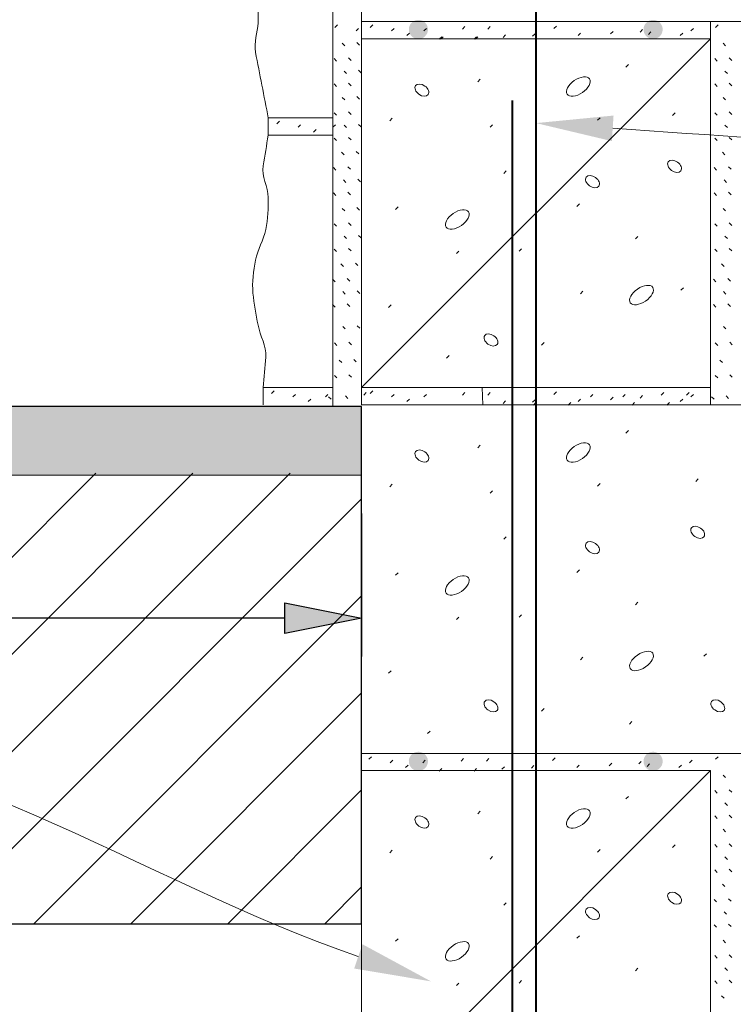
# Paper-space layout '113851WD001' of a CAD drawing. Header units: feet. Extents: x 0 to 187, y 0 to 115.
# Tile 5 of 18: x 13.52 to 14.82, y 11.65 to 13.45. Entities that reach past the tile are written whole.
import ezdxf

# ---------------------------------------------------------------- set-up
doc = ezdxf.new("R2010")
doc.units = ezdxf.units.FT
doc.header["$MEASUREMENT"] = 0
for name, color, linetype in [('C-ANNO-TEXT', 7, 'Continuous'), ('SH_Data', 7, 'Continuous'), ('SH_Text', 7, 'Continuous')]:
    doc.layers.add(name, color=color, linetype=linetype)
doc.styles.add('Straight-Normal', font='font30.shx', dxfattribs={"height": 0.14})
doc.dimstyles.new('Dec-1  Straight', dxfattribs={"dimtxt": 0.14, "dimasz": 0.14, "dimexe": 0.07000000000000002, "dimexo": 0.07000000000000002, "dimgap": 0.07000000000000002, "dimtad": 1, "dimdec": 1, "dimzin": 3, "dimdsep": 46, "dimtxsty": 'Straight-Normal', "dimblk": 'Dim1', "dimcen": 0, "dimclrd": 95, "dimclre": 95, "dimclrt": 256, "dimadec": 1, "dimazin": 3, "dimtfac": 1, "dimtdec": 1, "dimtix": 1, "dimtofl": 0, "dimtmove": 1, "dimatfit": 3, "dimldrblk": 'Dim1', "dimfxl": 1, "dimtolj": 1, "dimtzin": 0, "dimlwd": -1, "dimlwe": -1, "dimarcsym": 0})

# ---------------------------------------------------------------- blocks, each defined once
blk = doc.blocks.new('Dim1')
h = blk.add_hatch(color=4)
h.dxf.hatch_style = 1
h.paths.add_polyline_path([(0, 0), (-1.000000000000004, -0.1999999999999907), (-1.000000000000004, 0.1999999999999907)])
at = {"color": 4}
blk.add_lwpolyline([(0, 0), (-1.000000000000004, -0.1999999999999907), (-1.000000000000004, 0.1999999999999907), (0, 0)], dxfattribs=at)
blk = doc.blocks.new('*D969')
at = {"layer": 'Defpoints', "color": 0, "transparency": 16777216}
for p in [(10.62432899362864, 12.74107008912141), (14.14581736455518, 12.61606620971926), (10.62432899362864, 12.35560718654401)]:
    blk.add_point(p, dxfattribs=at)
at = {"layer": 'SH_Text', "color": 95, "linetype": 'Continuous', "transparency": 16777216}
for p, q in [((10.62432899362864, 12.67107008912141), (10.62432899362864, 12.28560718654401)), ((14.14581736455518, 12.54606620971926), (14.14581736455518, 12.28560718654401)), ((14.00581736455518, 12.35560718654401), (10.76432899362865, 12.35560718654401))]:
    blk.add_line(p, q, dxfattribs=at)
at = {"layer": 'SH_Text', "color": 95, "transparency": 16777216, "xscale": 0.14, "yscale": 0.14, "zscale": 0.14, "rotation": 180}
blk.add_blockref('Dim1', (10.62432899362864, 12.35560718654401), dxfattribs=at)
at = {"layer": 'SH_Text', "color": 95, "transparency": 16777216, "xscale": 0.14, "yscale": 0.14, "zscale": 0.14}
blk.add_blockref('Dim1', (14.14581736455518, 12.35560718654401), dxfattribs=at)
at = {"layer": 'SH_Text', "transparency": 16777216, "insert": (12.38507317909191, 12.50894051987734), "char_height": 0.14, "attachment_point": 5, "style": 'Straight-Normal'}
blk.add_mtext("\\A1;3.5'", dxfattribs=at)

psp = doc.layouts.new('113851WD001')

# ---------------------------------------------------------------- hatches: boundary and pattern name
at = {"layer": 'C-ANNO-TEXT', "transparency": 33554508}
h = psp.add_hatch(color=256, dxfattribs=at)
h.dxf.hatch_style = 1
h.paths.add_polyline_path([(14.14581739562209, 12.74106927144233), (10.14581664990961, 12.74107020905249), (10.1458165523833, 12.61607011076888), (14.14581729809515, 12.61606620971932)])
h = psp.add_hatch(dxfattribs=at)
h.set_pattern_fill('ANSI31', color=256)
h.set_pattern_definition([(45, (-12.92660905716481, -0.003474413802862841), (-0.08838834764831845, 0.08838834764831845), [])])
h.paths.add_polyline_path([(10.77082072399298, 12.6195414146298), (11.59129343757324, 11.79906870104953), (14.14581666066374, 11.79906620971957), (14.14581730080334, 12.61954062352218)])
at = {"layer": 'SH_Data', "linetype": 'Continuous', "lineweight": 40}
h = psp.add_hatch(color=256, dxfattribs=at)
edge = h.paths.add_edge_path(flags=0)
edge.add_arc((14.24921078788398, 13.42817560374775), 0.01744348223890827, 41.9143, 401.9143)
h = psp.add_hatch(color=256, dxfattribs=at)
edge = h.paths.add_edge_path(flags=0)
edge.add_arc((14.67680534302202, 13.42817549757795), 0.01744348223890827, 41.9143, 401.9143)
h = psp.add_hatch(color=256, dxfattribs=at)
edge = h.paths.add_edge_path(flags=0)
edge.add_arc((14.24921045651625, 12.09484493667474), 0.01744348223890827, 41.9143, 401.9143)
h = psp.add_hatch(color=256, dxfattribs=at)
edge = h.paths.add_edge_path(flags=0)
edge.add_arc((14.67680501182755, 12.09484483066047), 0.01744348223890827, 41.9143, 401.9143)

# ---------------------------------------------------------------- linework, layer by layer
at = {"layer": 'C-ANNO-TEXT'}
for points in [[(14.14581739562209, 12.74106927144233), (10.64929204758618, 12.7410700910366)], [(11.59129343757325, 11.79906870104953), (14.14581676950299, 11.79906620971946), (14.14581739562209, 12.74106927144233)]]:
    psp.add_lwpolyline(points, dxfattribs=at)
at = {"layer": 'SH_Data', "linetype": 'Continuous', "lineweight": 13}
for p, q in [((14.09307451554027, 12.74239144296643), (14.09307501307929, 14.74453663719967)), ((14.14581772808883, 14.07787129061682), (14.14581756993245, 13.44245589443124)), ((14.09702170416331, 13.43193509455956), (14.10161718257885, 13.4365305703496)), ((14.14581756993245, 13.44245589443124), (14.14581756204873, 13.41120595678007)), ((14.14581756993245, 13.44245589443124), (14.84370217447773, 13.44245572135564)), ((14.16151038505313, 13.43193507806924), (14.16610586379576, 13.436530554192)), ((14.7812329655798, 13.44245573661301), (14.78123295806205, 13.41120579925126)), ((14.79064190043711, 13.43193492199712), (14.79523737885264, 13.43653039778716)), ((14.13574905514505, 13.42548023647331), (14.14034453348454, 13.43007571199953)), ((14.20023773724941, 13.42548022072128), (14.20483321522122, 13.43007569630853)), ((14.22820642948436, 13.41687432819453), (14.23280190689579, 13.42146980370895)), ((14.259402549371, 13.42548020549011), (14.26399802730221, 13.43007568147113)), ((14.32932602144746, 13.42870761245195), (14.33392149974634, 13.43330308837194)), ((14.37558287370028, 13.42870760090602), (14.38017835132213, 13.43330307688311)), ((14.40355156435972, 13.41364686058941), (14.40814704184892, 13.41824233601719)), ((14.45733791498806, 13.41579788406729), (14.46193339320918, 13.42039336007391)), ((14.49606527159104, 13.42978222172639), (14.50066074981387, 13.43437769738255)), ((14.54016934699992, 13.41687425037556), (14.54476482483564, 13.42146972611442)), ((14.59933589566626, 13.42010166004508), (14.60393137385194, 13.4246971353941)), ((14.65312224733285, 13.42332907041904), (14.65771772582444, 13.4279245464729)), ((14.66818298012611, 13.41902525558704), (14.67277845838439, 13.42362073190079)), ((14.72627140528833, 13.41687420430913), (14.73086688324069, 13.42146967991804)), ((14.74563595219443, 13.4254800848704), (14.7502314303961, 13.43007556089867)), ((14.11522411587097, 13.39845622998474), (14.11062863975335, 13.403051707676)), ((14.14168685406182, 13.39977936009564), (14.13709137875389, 13.40437483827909)), ((14.14581756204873, 13.41120595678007), (14.14581740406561, 12.77579056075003)), ((14.14581740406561, 12.77579056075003), (14.78123295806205, 13.41120579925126)), ((14.14581756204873, 13.41120595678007), (14.78123295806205, 13.41120579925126)), ((14.28717839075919, 13.41041946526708), (14.29177386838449, 13.41501494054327)), ((14.28952401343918, 13.41041946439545), (14.29411949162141, 13.41501494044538)), ((14.35064527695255, 13.41041944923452), (14.35524075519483, 13.41501492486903)), ((14.35299090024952, 13.41041944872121), (14.35758637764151, 13.41501492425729)), ((14.78123295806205, 13.41120579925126), (14.78123279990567, 12.77579040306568)), ((14.80884431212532, 13.39845605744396), (14.80424883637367, 13.40305153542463)), ((14.10016337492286, 13.37048753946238), (14.09556789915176, 13.37508301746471)), ((14.12662611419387, 13.37181067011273), (14.12203063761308, 13.37640614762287)), ((14.62730616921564, 13.35966600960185), (14.631901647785, 13.36426148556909)), ((14.79378357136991, 13.37048736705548), (14.789188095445, 13.37508284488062)), ((14.82024631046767, 13.37181049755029), (14.8156508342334, 13.37640597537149)), ((14.11845152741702, 13.34789556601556), (14.11385605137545, 13.35249104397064)), ((14.14491426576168, 13.34921869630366), (14.1403187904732, 13.35381417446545)), ((14.8120717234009, 13.34789539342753), (14.80747624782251, 13.35249087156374)), ((14.10016336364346, 13.32423068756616), (14.0955678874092, 13.32882616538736)), ((14.126626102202, 13.32555381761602), (14.12203062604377, 13.33014929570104)), ((14.35729628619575, 13.33277203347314), (14.3618917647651, 13.33736750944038)), ((14.79378355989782, 13.32423051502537), (14.78918808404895, 13.32882599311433)), ((14.82024629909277, 13.32555364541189), (14.81565082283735, 13.3301491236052)), ((14.11522409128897, 13.29987749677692), (14.11062861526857, 13.30447297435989)), ((14.14168682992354, 13.3012006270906), (14.13709135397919, 13.30579610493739)), ((14.80884428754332, 13.29987732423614), (14.80424881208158, 13.30447280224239)), ((14.10016335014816, 13.27190880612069), (14.09556787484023, 13.27650428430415)), ((14.12662608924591, 13.2732319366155), (14.12203061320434, 13.27782741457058)), ((14.71229035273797, 13.27145609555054), (14.71688583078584, 13.27605157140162)), ((14.79378354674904, 13.27190863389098), (14.78918807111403, 13.2765041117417)), ((14.8202462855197, 13.27323176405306), (14.81565080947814, 13.27782724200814)), ((13.97571719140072, 13.26687230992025), (13.97571718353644, 13.23562237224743)), ((13.97571719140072, 13.26687230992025), (14.09307464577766, 13.26687228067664)), ((13.99141000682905, 13.25635149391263), (13.99600548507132, 13.26094696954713)), ((14.19701186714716, 13.26177395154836), (14.20160734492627, 13.26636942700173)), ((14.5756708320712, 13.26285024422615), (14.58026631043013, 13.26744571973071)), ((14.03013735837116, 13.24989663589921), (14.03473283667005, 13.2544921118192)), ((14.0581060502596, 13.24129074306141), (14.06270152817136, 13.24588621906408)), ((14.09356657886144, 13.24989662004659), (14.09816205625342, 13.25449209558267)), ((14.11845150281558, 13.2493168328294), (14.1138560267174, 13.253912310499)), ((14.14491424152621, 13.2506399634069), (14.14031876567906, 13.25523544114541)), ((14.37988649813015, 13.24994059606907), (14.38448197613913, 13.25453607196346)), ((14.81207169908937, 13.24931666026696), (14.80747622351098, 13.25391213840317)), ((13.9757171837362, 13.2356723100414), (14.09307463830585, 13.23567228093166)), ((13.9757171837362, 13.2356723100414), (14.09307463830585, 13.23567228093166)), ((14.10016333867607, 13.22565195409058), (14.09556786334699, 13.23024743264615)), ((14.12662607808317, 13.22697508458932), (14.1220306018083, 13.23157056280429)), ((14.79378353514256, 13.22565178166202), (14.78918805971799, 13.23024725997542)), ((14.82024627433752, 13.22697491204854), (14.81565079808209, 13.23157039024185)), ((14.1139602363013, 13.20003493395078), (14.10936476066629, 13.20463041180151)), ((14.14042297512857, 13.20135806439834), (14.13582749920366, 13.20595354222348)), ((14.8075804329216, 13.20003476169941), (14.80298495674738, 13.20463023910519)), ((14.0988994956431, 13.17206624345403), (14.09430402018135, 13.17666172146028)), ((14.12536223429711, 13.17338937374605), (14.12076675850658, 13.17798485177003)), ((14.40462948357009, 13.16603277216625), (14.40922496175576, 13.17062824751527)), ((14.79251969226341, 13.17206607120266), (14.78792421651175, 13.17666154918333)), ((14.81898243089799, 13.17338920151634), (14.81438695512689, 13.17798467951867)), ((14.11718764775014, 13.1494742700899), (14.11259217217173, 13.1540697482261)), ((14.14365038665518, 13.15079740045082), (14.1390549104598, 13.15539287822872)), ((14.81080784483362, 13.14947409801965), (14.80621236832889, 13.15406957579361)), ((14.09889948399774, 13.12580939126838), (14.09430400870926, 13.13040486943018)), ((14.12536222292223, 13.12713252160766), (14.12076674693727, 13.13172799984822)), ((14.79251968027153, 13.12580921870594), (14.78792420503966, 13.13040469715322)), ((14.81898241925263, 13.12713234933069), (14.81438694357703, 13.13172782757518)), ((14.11522404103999, 13.09766471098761), (14.11062856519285, 13.10226018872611)), ((14.14168677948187, 13.09898784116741), (14.13709130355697, 13.10358331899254)), ((14.2077704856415, 13.10041316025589), (14.21236596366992, 13.10500863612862)), ((14.53801982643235, 13.10579153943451), (14.54261530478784, 13.11038701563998)), ((14.80884423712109, 13.09766453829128), (14.80424876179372, 13.10226001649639)), ((14.10016330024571, 13.06969602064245), (14.095567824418, 13.07429149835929)), ((14.12662603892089, 13.07101915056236), (14.12203056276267, 13.07561462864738)), ((14.79378349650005, 13.06969584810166), (14.7891880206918, 13.07429132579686)), ((14.8202462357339, 13.07101897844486), (14.81565075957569, 13.07561445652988)), ((14.11845145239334, 13.04710404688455), (14.11385597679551, 13.05169952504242)), ((14.1449141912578, 13.04842717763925), (14.14031871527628, 13.0530226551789)), ((14.64451786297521, 13.04662670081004), (14.64911334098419, 13.05122217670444)), ((14.81207164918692, 13.04710387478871), (14.80747617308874, 13.05169935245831)), ((14.10016328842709, 13.02343916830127), (14.09556781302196, 13.02803464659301)), ((14.12662602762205, 13.02476229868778), (14.12203055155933, 13.02935777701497)), ((14.31857059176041, 13.01973273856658), (14.32316606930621, 13.02432821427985)), ((14.43259987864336, 13.02403652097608), (14.43719535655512, 13.02863199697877)), ((14.79378348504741, 13.0234389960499), (14.7891880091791, 13.02803447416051)), ((14.82024622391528, 13.02476212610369), (14.81565074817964, 13.02935760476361)), ((14.11269635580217, 12.99655831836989), (14.10810088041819, 13.00115379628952)), ((14.13915909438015, 12.9978814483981), (14.13456361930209, 13.00247692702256)), ((14.80631655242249, 12.99655814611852), (14.80172107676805, 13.00115362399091)), ((14.09763561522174, 12.96858962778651), (14.09304013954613, 12.973185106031)), ((14.12409835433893, 12.96991275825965), (14.11950287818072, 12.97450823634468)), ((14.79125581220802, 12.96858945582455), (14.78666033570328, 12.9731849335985)), ((14.81771855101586, 12.96991258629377), (14.81312307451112, 12.97450806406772)), ((14.14238650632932, 12.94732078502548), (14.1377910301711, 12.9519162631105)), ((14.54447463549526, 12.94658352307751), (14.54907011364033, 12.9511789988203)), ((14.72734927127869, 12.95303832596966), (14.73194474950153, 12.95763380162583)), ((14.11592376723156, 12.94599765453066), (14.11132829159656, 12.95059313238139)), ((14.80954396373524, 12.94599748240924), (14.80494848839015, 12.95059296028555)), ((14.09763560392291, 12.92233277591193), (14.09304012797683, 12.92692825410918)), ((14.12409834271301, 12.92365590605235), (14.11950286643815, 12.92825138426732)), ((14.19486074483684, 12.92184060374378), (14.19945622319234, 12.92643607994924)), ((14.79125580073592, 12.92233260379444), (14.78666032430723, 12.92692808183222)), ((14.81771853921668, 12.92365573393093), (14.81312306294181, 12.9282512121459)), ((14.11592375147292, 12.88253076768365), (14.11132827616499, 12.8871262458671)), ((14.14238649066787, 12.88385389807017), (14.13779101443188, 12.88844937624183)), ((14.80954394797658, 12.88253059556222), (14.80494847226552, 12.88712607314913)), ((14.10086301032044, 12.852409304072), (14.09626753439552, 12.85700478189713)), ((14.12732574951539, 12.85373243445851), (14.1227302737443, 12.85832791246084)), ((14.47347649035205, 12.85299518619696), (14.47807196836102, 12.85759066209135)), ((14.79448320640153, 12.85240913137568), (14.78988773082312, 12.85700460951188)), ((14.82094594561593, 12.85373226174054), (14.81635047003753, 12.85832773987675)), ((14.10946888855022, 12.8212131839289), (14.10487341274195, 12.82580866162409)), ((14.13593162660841, 12.8225363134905), (14.13133615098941, 12.82713179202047)), ((14.30046088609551, 12.82932860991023), (14.30505636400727, 12.8339240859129)), ((14.80308908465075, 12.82121301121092), (14.79849360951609, 12.82580848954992)), ((14.10086299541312, 12.79324449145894), (14.09626751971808, 12.79783996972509)), ((14.12732573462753, 12.7945676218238), (14.12273025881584, 12.79916310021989)), ((14.79448319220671, 12.7932443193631), (14.78988771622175, 12.79783979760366)), ((14.82094593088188, 12.79456744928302), (14.81635045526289, 12.79916292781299)), ((13.96612548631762, 12.77579060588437), (13.96612547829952, 12.74454066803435)), ((13.96612548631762, 12.77579060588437), (14.09307452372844, 12.77579057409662)), ((14.14581740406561, 12.77579056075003), (14.14581739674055, 12.74454062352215)), ((14.14581740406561, 12.77579056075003), (14.78123279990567, 12.77579040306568)), ((14.36532213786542, 12.77579050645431), (14.36659653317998, 12.74454056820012)), ((14.78123279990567, 12.77579040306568), (14.78123279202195, 12.7445404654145)), ((13.98181830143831, 12.76526978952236), (13.98641377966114, 12.76986526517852)), ((14.02054565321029, 12.75881493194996), (14.02514113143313, 12.76341040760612)), ((14.04851434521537, 12.7502090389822), (14.05310982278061, 12.75480451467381)), ((14.07971046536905, 12.75881491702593), (14.08430594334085, 12.76341039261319)), ((14.09014372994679, 12.75451714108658), (14.08554825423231, 12.75911261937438)), ((14.12087087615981, 12.75584027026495), (14.11627540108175, 12.76043574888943)), ((14.14963393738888, 12.7620423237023), (14.15422941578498, 12.76663779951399)), ((14.16151021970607, 12.76526974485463), (14.16610569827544, 12.76986522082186)), ((14.20023757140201, 12.75881488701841), (14.20483304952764, 12.76341036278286)), ((14.22820626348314, 12.75020899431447), (14.23280174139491, 12.75480447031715)), ((14.25940238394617, 12.75881487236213), (14.26399786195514, 12.76341034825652)), ((14.32932585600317, 12.76204227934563), (14.33392133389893, 12.76663775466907)), ((14.37558270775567, 12.76204226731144), (14.38017818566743, 12.76663774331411)), ((14.45733774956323, 12.74913255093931), (14.46193322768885, 12.75372802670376)), ((14.49606510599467, 12.76311688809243), (14.50066058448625, 12.76771236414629)), ((14.54016918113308, 12.75020891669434), (14.54476465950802, 12.75480439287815)), ((14.56247655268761, 12.75881479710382), (14.56707203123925, 12.76341027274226)), ((14.59933572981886, 12.75343632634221), (14.60393120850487, 12.7580318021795)), ((14.62164136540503, 12.75881478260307), (14.62623684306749, 12.7634102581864)), ((14.65312208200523, 12.75666373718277), (14.65771756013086, 12.76125921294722)), ((14.69156483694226, 12.76204218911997), (14.6961603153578, 12.76663766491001)), ((14.72627123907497, 12.75020887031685), (14.73086671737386, 12.75480434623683)), ((14.73782168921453, 12.76204217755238), (14.74241716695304, 12.76663765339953)), ((14.74563578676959, 12.75881475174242), (14.75023126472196, 12.76341022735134)), ((14.78802833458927, 12.75451696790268), (14.78343285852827, 12.75911244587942)), ((14.81449107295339, 12.75584009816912), (14.8098955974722, 12.76043557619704)), ((14.14581739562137, 12.74106620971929), (8.180953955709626, 12.74107020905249)), ((14.14581739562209, 12.74106927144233), (14.14581723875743, 12.10912522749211)), ((14.14581739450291, 12.73759485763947), (14.14581723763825, 12.10565081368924)), ((14.14581739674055, 12.74454062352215), (15.4791173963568, 12.74454029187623)), ((14.40355139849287, 12.74698152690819), (14.40814687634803, 12.7515770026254)), ((14.45878923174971, 12.74375408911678), (14.46338470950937, 12.74834956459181)), ((14.52225611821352, 12.74375407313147), (14.52685159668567, 12.74834954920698)), ((14.63848114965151, 12.74375404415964), (14.64307662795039, 12.74834952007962)), ((14.7019480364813, 12.74375402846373), (14.70654351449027, 12.74834950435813)), ((14.14581723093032, 12.07787529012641), (14.14581738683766, 12.70461623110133)), ((14.14581722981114, 12.07440087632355), (14.14581738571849, 12.70114181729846)), ((14.62730600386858, 12.69300067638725), (14.63190148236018, 12.69759615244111)), ((14.35729612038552, 12.66610670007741), (14.36189159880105, 12.67070217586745)), ((14.14581729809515, 12.61606620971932), (10.1458165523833, 12.61607011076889)), ((14.19701170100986, 12.5951086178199), (14.201607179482, 12.59970409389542)), ((14.57567066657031, 12.59618491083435), (14.58026614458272, 12.60078038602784)), ((14.75443338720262, 12.60479075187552), (14.75902886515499, 12.60938622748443)), ((14.37988633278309, 12.58327526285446), (14.38448181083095, 12.58787073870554)), ((14.40462931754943, 12.49936743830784), (14.40922479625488, 12.50396291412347)), ((14.20777032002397, 12.43374782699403), (14.21236579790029, 12.43834330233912)), ((14.53801966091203, 12.43912620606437), (14.542615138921, 12.44372168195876)), ((14.64451769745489, 12.3799613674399), (14.64911317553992, 12.38455684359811)), ((14.43259971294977, 12.3573711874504), (14.43719519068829, 12.36196666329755)), ((14.3185704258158, 12.353067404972), (14.32316590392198, 12.35766288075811)), ((14.76949230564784, 12.28637298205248), (14.77408778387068, 12.29096845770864)), ((14.54447446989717, 12.279918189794), (14.5490699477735, 12.28451366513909)), ((14.19486057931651, 12.25517527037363), (14.1994560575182, 12.25977074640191)), ((14.47347632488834, 12.18632985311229), (14.47807180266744, 12.19092532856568)), ((14.63376072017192, 12.16266319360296), (14.63835619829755, 12.16725866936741)), ((14.26585867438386, 12.14545151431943), (14.27045415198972, 12.15004698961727)), ((14.14581723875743, 12.10912522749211), (14.14581723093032, 12.07787529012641)), ((14.14581723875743, 12.10912522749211), (14.14581723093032, 12.07787529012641)), ((14.14581723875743, 12.10912522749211), (15.47911723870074, 12.1091248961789)), ((14.15916443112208, 12.0986044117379), (14.1637599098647, 12.10319988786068)), ((14.19789178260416, 12.09214955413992), (14.20248726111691, 12.09674502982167)), ((14.25705659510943, 12.09214953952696), (14.26165207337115, 12.09674501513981)), ((14.32698006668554, 12.09537694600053), (14.33157554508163, 12.09997242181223)), ((14.37323691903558, 12.09537693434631), (14.37783239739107, 12.09997241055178)), ((14.49371931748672, 12.09645155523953), (14.49831479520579, 12.10104703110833)), ((14.59698994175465, 12.0867709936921), (14.60158541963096, 12.09136646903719)), ((14.65077629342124, 12.08999840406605), (14.65537177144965, 12.09459387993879)), ((14.66583702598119, 12.08569458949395), (14.67043250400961, 12.09029006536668)), ((14.74328999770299, 12.09214941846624), (14.74788547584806, 12.09674489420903)), ((14.790641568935, 12.09860425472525), (14.79523704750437, 12.10319973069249)), ((14.14581723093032, 12.07787529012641), (14.14581707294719, 11.44245989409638)), ((14.14581707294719, 11.44245989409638), (14.78123262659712, 12.07787513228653)), ((14.14581723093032, 12.07787529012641), (14.78123262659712, 12.07787513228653)), ((14.22586047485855, 12.08354366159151), (14.23045595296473, 12.08813913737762)), ((14.2871780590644, 12.07708879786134), (14.29177353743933, 12.08168427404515)), ((14.35064494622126, 12.07708878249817), (14.35524042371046, 12.08168425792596)), ((14.40120560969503, 12.08031619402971), (14.40580108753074, 12.08491166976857)), ((14.45499196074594, 12.08246721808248), (14.45958743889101, 12.08706269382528)), ((14.53782339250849, 12.0835435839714), (14.54241887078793, 12.08813905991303)), ((14.72392545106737, 12.08354353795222), (14.7285209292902, 12.08813901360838)), ((14.78123262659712, 12.07787513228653), (14.78123246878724, 11.44245973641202)), ((14.80884398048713, 12.06512539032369), (14.80424850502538, 12.06972086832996)), ((14.79378323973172, 12.03715669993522), (14.78918776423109, 12.0417521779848)), ((14.82024597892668, 12.03847983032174), (14.81565050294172, 12.0430753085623)), ((14.62730583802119, 12.02633534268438), (14.63190131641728, 12.03093081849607)), ((14.81207139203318, 12.01456472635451), (14.80747591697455, 12.01916020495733)), ((14.35729595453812, 11.99944136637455), (14.36189143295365, 12.00403684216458)), ((14.79378322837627, 11.99089984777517), (14.78918775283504, 11.99549532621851)), ((14.82024596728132, 11.9922229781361), (14.81565049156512, 11.99681845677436)), ((14.8088439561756, 11.96654665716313), (14.80424848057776, 11.97114213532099)), ((14.19701153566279, 11.92844328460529), (14.20160701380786, 11.93303876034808)), ((14.57567050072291, 11.92951957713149), (14.58026597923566, 11.93411505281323)), ((14.71229002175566, 11.93812542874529), (14.71688549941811, 11.94272090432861)), ((14.79378321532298, 11.93857796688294), (14.78918773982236, 11.94317344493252)), ((14.8202459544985, 11.93990109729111), (14.81565047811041, 11.94449657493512)), ((14.37988616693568, 11.91660992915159), (14.38448164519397, 11.92120540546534)), ((14.81207136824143, 11.91598599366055), (14.8074758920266, 11.9205814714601)), ((14.79378320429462, 11.89232111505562), (14.78918772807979, 11.89691659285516)), ((14.82024594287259, 11.89364424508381), (14.81565046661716, 11.89823972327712)), ((14.80758010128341, 11.86670409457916), (14.80298462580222, 11.87129957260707)), ((14.79251936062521, 11.83873540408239), (14.78792388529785, 11.84333088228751)), ((14.81898209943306, 11.84005853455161), (14.81438662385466, 11.84465401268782)), ((14.40462915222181, 11.83270210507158), (14.40922463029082, 11.83729758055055)), ((14.81080751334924, 11.81614343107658), (14.80621203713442, 11.82073890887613)), ((14.14581666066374, 11.79906620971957), (11.59129343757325, 11.79906870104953)), ((14.79251934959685, 11.79247855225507), (14.78792387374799, 11.79707403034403)), ((14.81898208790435, 11.79380168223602), (14.81438661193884, 11.79839716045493)), ((14.20777015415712, 11.76708249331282), (14.21236563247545, 11.77167796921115)), ((14.53801949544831, 11.77246087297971), (14.54261497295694, 11.77705634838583)), ((14.80884390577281, 11.76433387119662), (14.8042484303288, 11.76892934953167)), ((14.79378316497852, 11.73636518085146), (14.78918768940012, 11.74096065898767)), ((14.82024590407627, 11.73768831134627), (14.81565042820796, 11.74228378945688)), ((14.64451753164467, 11.71329603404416), (14.64911300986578, 11.71789151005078)), ((14.81207131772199, 11.71377320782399), (14.80747584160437, 11.71836868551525)), ((14.82024589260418, 11.69143145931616), (14.81565041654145, 11.69602693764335)), ((14.31857026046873, 11.68640207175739), (14.32316573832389, 11.69099754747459)), ((14.43259954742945, 11.69070585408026), (14.43719502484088, 11.69530132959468)), ((14.79378315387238, 11.69010832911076), (14.78918767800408, 11.69470380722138)), ((14.8063162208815, 11.66322747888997), (14.80172074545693, 11.66782295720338))]:
    psp.add_line(p, q, dxfattribs=at)
at = {"layer": 'SH_Data', "linetype": 'Continuous', "lineweight": 40}
for p, q in [((14.46352462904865, 10.87130593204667), (14.46352556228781, 14.62729200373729)), ((14.42043471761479, 10.0071058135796), (14.42043552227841, 13.29873234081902))]:
    psp.add_line(p, q, dxfattribs=at)
at = {"layer": 'SH_Data', "linetype": 'Continuous', "lineweight": 13}
for centre, major_axis, ratio in [((14.255543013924, 13.31762104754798), (-0.01143584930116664, 0.0081669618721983), 0.6585635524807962), ((14.54061015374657, 13.32407756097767), (0.02043919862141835, 0.01398434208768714), 0.531572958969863), ((14.71595872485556, 13.17885211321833), (-0.01143584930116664, 0.0081669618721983), 0.6585635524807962), ((14.56643123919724, 13.15088172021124), (-0.01143584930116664, 0.0081669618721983), 0.6585635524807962), ((14.32008622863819, 13.08203469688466), (0.02043919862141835, 0.01398434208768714), 0.531572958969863), ((14.65571573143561, 12.94434218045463), (0.02043919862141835, 0.01398434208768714), 0.531572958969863), ((14.38140376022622, 12.86258546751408), (-0.01143584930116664, 0.0081669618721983), 0.6585635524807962), ((14.54060998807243, 12.65741222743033), (0.02043919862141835, 0.01398434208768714), 0.531572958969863), ((14.25554284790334, 12.65095571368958), (-0.01143584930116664, 0.0081669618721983), 0.6585635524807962), ((14.75810175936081, 12.51218676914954), (-0.01143584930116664, 0.0081669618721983), 0.6585635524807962), ((14.56643107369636, 12.48421638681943), (-0.01143584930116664, 0.0081669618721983), 0.6585635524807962), ((14.32008606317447, 12.41536936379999), (0.02043919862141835, 0.01398434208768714), 0.531572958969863), ((14.65571556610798, 12.27767684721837), (0.02043919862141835, 0.01398434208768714), 0.531572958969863), ((14.38140359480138, 12.19592013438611), (-0.01143584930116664, 0.0081669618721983), 0.6585635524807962), ((14.79460938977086, 12.19592003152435), (-0.01143584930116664, 0.0081669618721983), 0.6585635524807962), ((14.54060982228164, 11.99074689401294), (0.02043919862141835, 0.01398434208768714), 0.531572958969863), ((14.25554268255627, 11.98429038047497), (-0.01143584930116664, 0.0081669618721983), 0.6585635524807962), ((14.71595839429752, 11.84552144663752), (-0.01143584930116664, 0.0081669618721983), 0.6585635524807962), ((14.56643090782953, 11.81755105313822), (-0.01143584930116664, 0.0081669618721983), 0.6585635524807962), ((14.32008589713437, 11.74870402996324), (0.02043919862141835, 0.01398434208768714), 0.531572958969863)]:
    psp.add_ellipse(centre, major_axis=major_axis, ratio=ratio, dxfattribs=at)
for points, knots in [([(13.97571719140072, 13.26687230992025), (13.96797306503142, 13.3068091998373), (13.96022893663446, 13.34674608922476), (13.95248481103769, 13.38668297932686), (13.94908135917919, 13.40423477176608), (13.9566781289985, 13.42225680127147), (13.95713130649, 13.44011752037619), (13.95756315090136, 13.4571374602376), (13.9574255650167, 13.4742317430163), (13.95713131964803, 13.49122882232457), (13.95678126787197, 13.51144955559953), (13.94241521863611, 13.53290345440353), (13.95016161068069, 13.55163308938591), (13.959777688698, 13.57488335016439), (13.96939376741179, 13.5981336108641), (13.9790098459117, 13.62138387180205)], [0, 0, 0, 0, 0.3361345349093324, 0.3361345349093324, 0.3361345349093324, 0.4838617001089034, 0.4838617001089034, 0.4838617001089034, 0.624634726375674, 0.624634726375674, 0.624634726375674, 0.792106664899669, 0.792106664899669, 0.792106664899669, 1, 1, 1, 1]), ([(13.94783822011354, 12.94759043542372), (13.94583248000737, 12.96791854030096), (13.94856167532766, 12.98804610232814), (13.95248471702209, 13.00799469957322), (13.95629062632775, 13.02734768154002), (13.9672342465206, 13.04440919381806), (13.97107065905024, 13.06375247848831), (13.97487395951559, 13.08292881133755), (13.97609367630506, 13.10232811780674), (13.97571715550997, 13.12183350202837), (13.97533706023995, 13.14152406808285), (13.96320089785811, 13.16057471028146), (13.96642420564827, 13.1799145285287), (13.96952186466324, 13.19850045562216), (13.97261952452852, 13.21708638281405), (13.9757171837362, 13.2356723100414)], [0.3731617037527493, 0.3731617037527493, 0.3731617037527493, 0.3731617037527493, 0.5027844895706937, 0.5027844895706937, 0.5027844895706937, 0.6285370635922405, 0.6285370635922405, 0.6285370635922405, 0.7532042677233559, 0.7532042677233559, 0.7532042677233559, 0.8790550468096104, 0.8790550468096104, 0.8790550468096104, 1, 1, 1, 1]), ([(13.96612548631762, 12.77579060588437), (13.96777385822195, 12.79433653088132), (13.96942223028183, 12.812882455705), (13.97107060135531, 12.83142838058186), (13.97283327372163, 12.85126031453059), (13.96090792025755, 12.86996425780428), (13.95713117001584, 12.88950940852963)], [0, 0, 0, 0, 0.1195118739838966, 0.1195118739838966, 0.1195118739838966, 0.2473109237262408, 0.2473109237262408, 0.2473109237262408, 0.2473109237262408])]:
    psp.add_open_spline(points, degree=3, knots=knots, dxfattribs=at)
at = {"layer": 'SH_Data', "linetype": 'Continuous', "lineweight": 0}
for points, start_tangent, end_tangent in [([(14.60320169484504, 13.24806696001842), (16.75066325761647, 13.10182049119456)], (0.9976890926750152, -0.06794464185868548), (0.9976890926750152, -0.06794464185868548)), ([(14.13979735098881, 11.73949155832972), (12.94061880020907, 12.15186887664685)], (-0.9456478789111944, 0.3251923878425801), (-0.9999999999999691, 2.485075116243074e-07))]:
    psp.add_spline(points, degree=3, dxfattribs=dict(at, start_tangent=start_tangent, end_tangent=end_tangent))
at = {"layer": 'SH_Data', "linetype": 'Continuous', "lineweight": 13}
psp.add_open_spline([(13.95713117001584, 12.88950940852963), (13.95341199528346, 12.90875659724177), (13.94978559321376, 12.92785387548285), (13.94783822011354, 12.94759043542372)], degree=3, dxfattribs=at)
at = {"layer": 'SH_Data', "linetype": 'Continuous', "lineweight": 0}
for points in [[(14.60161631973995, 13.22478754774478), (14.46352522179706, 13.25757920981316), (14.60478706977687, 13.27134637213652)], [(14.14738517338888, 11.76155667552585), (14.27218805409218, 11.69396462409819), (14.13220952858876, 11.7174264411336)]]:
    psp.add_solid(points, dxfattribs=at)

# ---------------------------------------------------------------- dimensions: what is measured, and where the dimension line sits
at = {"layer": 'SH_Text'}
dim = psp.add_linear_dim(base=(10.62432899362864, 12.35560718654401), p1=(14.14581736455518, 12.61606620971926), p2=(10.62432899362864, 12.74107008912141), angle=180, dimstyle='Dec-1  Straight', override={"dimpost": "'"}, dxfattribs=at)
dim.commit()
dim.dimension.update_dxf_attribs({"geometry": '*D969', "text_midpoint": (12.38507317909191, 12.50894051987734)})

doc.saveas('drawing.dxf')
